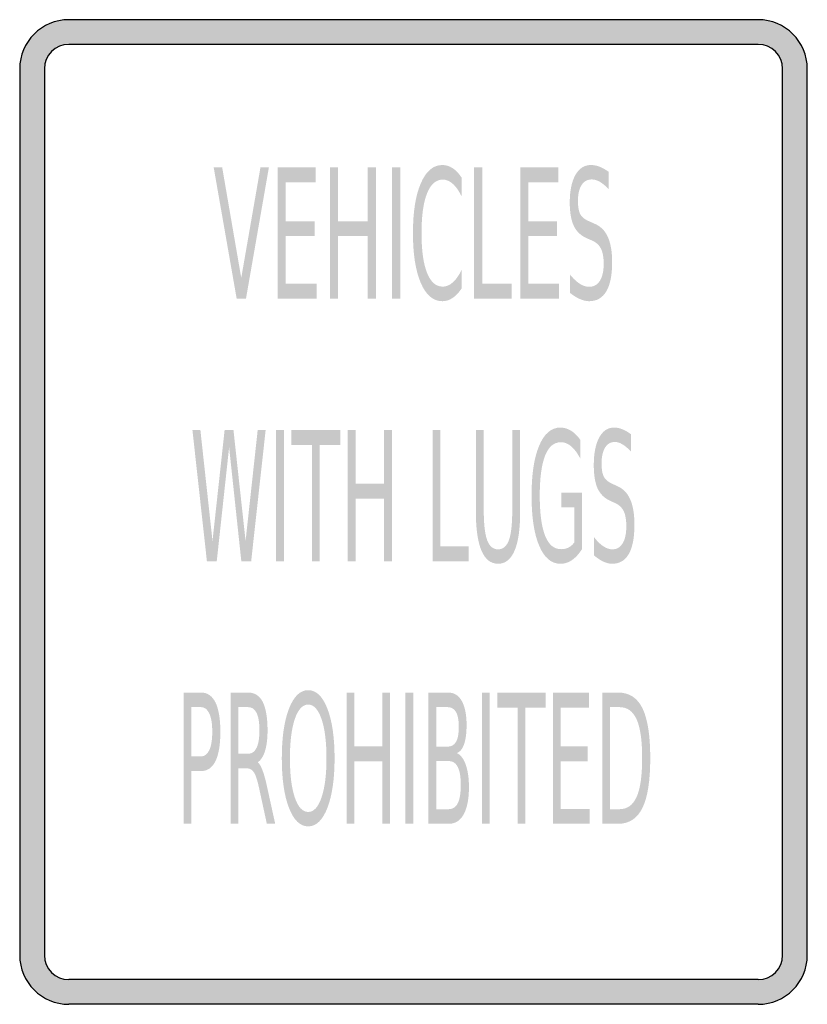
# Model space of a CAD drawing. Header units: inches. Extents: x -0.5 to 0.5, y -0.62 to 0.62.
import ezdxf

# ---------------------------------------------------------------- set-up
doc = ezdxf.new("R2010")
doc.units = ezdxf.units.IN
doc.header["$MEASUREMENT"] = 0

msp = doc.modelspace()

# ---------------------------------------------------------------- hatches: boundary and pattern name
h = msp.add_hatch(color=7)
h.paths.add_polyline_path([(0.4375, -0.625), (-0.4375, -0.625), (-0.446, -0.6244), (-0.4542, -0.6227), (-0.4619, -0.62), (-0.469, -0.6165), (-0.4756, -0.6119), (-0.4817, -0.6067), (-0.4871, -0.6006), (-0.4915, -0.594), (-0.495, -0.5869), (-0.4977, -0.5792), (-0.4994, -0.571), (-0.5, -0.5625), (-0.5, 0.5625), (-0.4994, 0.571), (-0.4977, 0.5792), (-0.495, 0.5869), (-0.4915, 0.594), (-0.4871, 0.6006), (-0.4817, 0.6067), (-0.4756, 0.6119), (-0.469, 0.6165), (-0.4619, 0.62), (-0.4542, 0.6227), (-0.446, 0.6244), (-0.4375, 0.625), (0.4375, 0.625), (0.446, 0.6244), (0.4542, 0.6227), (0.4619, 0.62), (0.469, 0.6165), (0.4756, 0.6119), (0.4817, 0.6067), (0.4869, 0.6006), (0.4915, 0.594), (0.495, 0.5869), (0.4977, 0.5792), (0.4994, 0.571), (0.5, 0.5625), (0.5, -0.5625), (0.4994, -0.571), (0.4977, -0.5792), (0.495, -0.5869), (0.4915, -0.594), (0.4869, -0.6006), (0.4817, -0.6067), (0.4756, -0.6119), (0.469, -0.6165), (0.4619, -0.62), (0.4542, -0.6227), (0.446, -0.6244), (0.4375, -0.625)])
h.paths.add_polyline_path([(-0.4687, 0.5625), (-0.4687, -0.5625), (-0.4683, -0.5667), (-0.4675, -0.5708), (-0.4662, -0.5746), (-0.4644, -0.5783), (-0.4623, -0.5817), (-0.4596, -0.5846), (-0.4567, -0.5873), (-0.4533, -0.5894), (-0.4496, -0.5912), (-0.4458, -0.5925), (-0.4417, -0.5933), (-0.4375, -0.5937), (0.4375, -0.5937), (0.4417, -0.5933), (0.4458, -0.5925), (0.4496, -0.5912), (0.4533, -0.5894), (0.4565, -0.5873), (0.4596, -0.5846), (0.4623, -0.5817), (0.4644, -0.5783), (0.4662, -0.5746), (0.4675, -0.5708), (0.4683, -0.5667), (0.4687, -0.5625), (0.4687, 0.5625), (0.4683, 0.5667), (0.4675, 0.5708), (0.4662, 0.5746), (0.4644, 0.5783), (0.4623, 0.5815), (0.4596, 0.5846), (0.4565, 0.5873), (0.4533, 0.5894), (0.4496, 0.5912), (0.4458, 0.5925), (0.4417, 0.5933), (0.4375, 0.5937), (-0.4375, 0.5937), (-0.4417, 0.5933), (-0.4458, 0.5925), (-0.4496, 0.5912), (-0.4533, 0.5894), (-0.4567, 0.5873), (-0.4596, 0.5846), (-0.4623, 0.5815), (-0.4644, 0.5783), (-0.4662, 0.5746), (-0.4675, 0.5708), (-0.4683, 0.5667), (-0.4687, 0.5625)], flags=0)
h = msp.add_hatch(color=7)
edge = h.paths.add_edge_path()
edge.add_line((0.061, 0.4246), (0.061, 0.4009))
edge.add_spline(control_points=[(0.061, 0.4009), (0.0575, 0.4079), (0.0538, 0.4132), (0.0498, 0.4167), (0.0459, 0.4202), (0.0417, 0.422), (0.0373, 0.422), (0.0285, 0.422), (0.0218, 0.4161), (0.0172, 0.4045), (0.0125, 0.3928), (0.0102, 0.376), (0.0102, 0.354), (0.0102, 0.332), (0.0125, 0.3152), (0.0172, 0.3036), (0.0218, 0.2919), (0.0285, 0.2861), (0.0373, 0.2861), (0.0417, 0.2861), (0.0459, 0.2879), (0.0498, 0.2914), (0.0538, 0.2949), (0.0575, 0.3001), (0.061, 0.3072)], knot_values=[0, 0, 0, 0, 1, 1, 1, 2, 2, 2, 3, 3, 3, 4, 4, 4, 5, 5, 5, 6, 6, 6, 7, 7, 7, 8, 8, 8, 8], degree=3, periodic=0)
edge.add_line((0.061, 0.3072), (0.061, 0.2837))
edge.add_spline(control_points=[(0.061, 0.2837), (0.0574, 0.2783), (0.0536, 0.2743), (0.0495, 0.2716), (0.0454, 0.2689), (0.0412, 0.2676), (0.0367, 0.2676), (0.0251, 0.2676), (0.0159, 0.2753), (0.0093, 0.2907), (0.0026, 0.3062), (-0.0007, 0.3273), (-0.0007, 0.354), (-0.0007, 0.3808), (0.0026, 0.4019), (0.0093, 0.4173), (0.0159, 0.4328), (0.0251, 0.4405), (0.0367, 0.4405), (0.0412, 0.4405), (0.0456, 0.4392), (0.0496, 0.4365), (0.0537, 0.4339), (0.0575, 0.4299), (0.061, 0.4246)], knot_values=[0, 0, 0, 0, 1, 1, 1, 2, 2, 2, 3, 3, 3, 4, 4, 4, 5, 5, 5, 6, 6, 6, 7, 7, 7, 8, 8, 8, 8], degree=3, periodic=0)
h = msp.add_hatch(color=7)
edge = h.paths.add_edge_path()
edge.add_line((0.2476, 0.432), (0.2476, 0.41))
edge.add_spline(control_points=[(0.2476, 0.41), (0.2437, 0.4141), (0.24, 0.4172), (0.2365, 0.4192), (0.233, 0.4212), (0.2297, 0.4222), (0.2264, 0.4222), (0.2208, 0.4222), (0.2164, 0.4198), (0.2134, 0.415), (0.2103, 0.4103), (0.2088, 0.4035), (0.2088, 0.3947), (0.2088, 0.3874), (0.2098, 0.3818), (0.2118, 0.378), (0.2138, 0.3743), (0.2177, 0.3712), (0.2234, 0.3689)], knot_values=[0, 0, 0, 0, 1, 1, 1, 2, 2, 2, 3, 3, 3, 4, 4, 4, 5, 5, 5, 6, 6, 6, 6], degree=3, periodic=0)
edge.add_line((0.2234, 0.3689), (0.2296, 0.3661))
edge.add_spline(control_points=[(0.2296, 0.3661), (0.2374, 0.3629), (0.2431, 0.3573), (0.2467, 0.3492), (0.2504, 0.3412), (0.2522, 0.3304), (0.2522, 0.3168), (0.2522, 0.3007), (0.2497, 0.2884), (0.2448, 0.2801), (0.2398, 0.2717), (0.2326, 0.2676), (0.2229, 0.2676), (0.2193, 0.2676), (0.2154, 0.2685), (0.2114, 0.2703), (0.2073, 0.272), (0.2031, 0.2747), (0.1987, 0.2782)], knot_values=[0, 0, 0, 0, 1, 1, 1, 2, 2, 2, 3, 3, 3, 4, 4, 4, 5, 5, 5, 6, 6, 6, 6], degree=3, periodic=0)
edge.add_line((0.1987, 0.2782), (0.1987, 0.3014))
edge.add_spline(control_points=[(0.1987, 0.3014), (0.2029, 0.2963), (0.207, 0.2924), (0.211, 0.2898), (0.2151, 0.2872), (0.219, 0.2859), (0.2229, 0.2859), (0.2288, 0.2859), (0.2334, 0.2884), (0.2366, 0.2935), (0.2398, 0.2985), (0.2415, 0.3058), (0.2415, 0.3151), (0.2415, 0.3233), (0.2403, 0.3297), (0.238, 0.3343), (0.2357, 0.3389), (0.2319, 0.3424), (0.2266, 0.3447)], knot_values=[0, 0, 0, 0, 1, 1, 1, 2, 2, 2, 3, 3, 3, 4, 4, 4, 5, 5, 5, 6, 6, 6, 6], degree=3, periodic=0)
edge.add_line((0.2266, 0.3447), (0.2203, 0.3474))
edge.add_spline(control_points=[(0.2203, 0.3474), (0.2126, 0.3507), (0.207, 0.356), (0.2036, 0.3631), (0.2001, 0.3703), (0.1984, 0.3802), (0.1984, 0.3929), (0.1984, 0.4077), (0.2008, 0.4193), (0.2055, 0.4278), (0.2103, 0.4363), (0.2169, 0.4405), (0.2252, 0.4405), (0.2288, 0.4405), (0.2325, 0.4398), (0.2362, 0.4384), (0.2399, 0.437), (0.2437, 0.4348), (0.2476, 0.432)], knot_values=[0, 0, 0, 0, 1, 1, 1, 2, 2, 2, 3, 3, 3, 4, 4, 4, 5, 5, 5, 6, 6, 6, 6], degree=3, periodic=0)
for points in [[(-0.2245, 0.2708), (-0.2537, 0.4375), (-0.2429, 0.4375), (-0.2187, 0.2972), (-0.1943, 0.4375), (-0.1836, 0.4375), (-0.2127, 0.2708), (-0.2245, 0.2708)], [(-0.1725, 0.4375), (-0.1241, 0.4375), (-0.1241, 0.4185), (-0.1621, 0.4185), (-0.1621, 0.3692), (-0.1256, 0.3692), (-0.1256, 0.3502), (-0.1621, 0.3502), (-0.1621, 0.2898), (-0.1231, 0.2898), (-0.1231, 0.2708), (-0.1725, 0.2708), (-0.1725, 0.4375)], [(-0.1062, 0.4375), (-0.0958, 0.4375), (-0.0958, 0.3692), (-0.0582, 0.3692), (-0.0582, 0.4375), (-0.0478, 0.4375), (-0.0478, 0.2708), (-0.0582, 0.2708), (-0.0582, 0.3502), (-0.0958, 0.3502), (-0.0958, 0.2708), (-0.1062, 0.2708), (-0.1062, 0.4375)], [(-0.0272, 0.4375), (-0.0169, 0.4375), (-0.0169, 0.2708), (-0.0272, 0.2708), (-0.0272, 0.4375)], [(0.077, 0.4375), (0.0874, 0.4375), (0.0874, 0.2898), (0.1246, 0.2898), (0.1246, 0.2708), (0.077, 0.2708), (0.077, 0.4375)], [(0.1355, 0.4375), (0.1838, 0.4375), (0.1838, 0.4185), (0.1458, 0.4185), (0.1458, 0.3692), (0.1823, 0.3692), (0.1823, 0.3502), (0.1458, 0.3502), (0.1458, 0.2898), (0.1848, 0.2898), (0.1848, 0.2708), (0.1355, 0.2708), (0.1355, 0.4375)], [(-0.2807, 0.1042), (-0.2706, 0.1042), (-0.2552, -0.0367), (-0.2398, 0.1042), (-0.2286, 0.1042), (-0.2132, -0.0367), (-0.1978, 0.1042), (-0.1877, 0.1042), (-0.2061, -0.0625), (-0.2186, -0.0625), (-0.2341, 0.0822), (-0.2498, -0.0625), (-0.2623, -0.0625), (-0.2807, 0.1042)], [(-0.1745, 0.1042), (-0.1646, 0.1042), (-0.1646, -0.0625), (-0.1745, -0.0625), (-0.1745, 0.1042)], [(-0.155, 0.1042), (-0.0929, 0.1042), (-0.0929, 0.0852), (-0.119, 0.0852), (-0.119, -0.0625), (-0.1289, -0.0625), (-0.1289, 0.0852), (-0.155, 0.0852), (-0.155, 0.1042)], [(-0.0834, 0.1042), (-0.0735, 0.1042), (-0.0735, 0.0358), (-0.0374, 0.0358), (-0.0374, 0.1042), (-0.0275, 0.1042), (-0.0275, -0.0625), (-0.0374, -0.0625), (-0.0374, 0.0169), (-0.0735, 0.0169), (-0.0735, -0.0625), (-0.0834, -0.0625), (-0.0834, 0.1042)], [(0.0243, 0.1042), (0.0342, 0.1042), (0.0342, -0.0435), (0.07, -0.0435), (0.07, -0.0625), (0.0243, -0.0625), (0.0243, 0.1042)], [(-0.0849, -0.2292), (-0.0751, -0.2292), (-0.0751, -0.2975), (-0.0396, -0.2975), (-0.0396, -0.2292), (-0.0298, -0.2292), (-0.0298, -0.3958), (-0.0396, -0.3958), (-0.0396, -0.3165), (-0.0751, -0.3165), (-0.0751, -0.3958), (-0.0849, -0.3958), (-0.0849, -0.2292)], [(-0.0102, -0.2292), (-0.0004, -0.2292), (-0.0004, -0.3958), (-0.0102, -0.3958), (-0.0102, -0.2292)], [(0.0871, -0.2292), (0.0969, -0.2292), (0.0969, -0.3958), (0.0871, -0.3958), (0.0871, -0.2292)], [(0.1064, -0.2292), (0.1676, -0.2292), (0.1676, -0.2482), (0.1419, -0.2482), (0.1419, -0.3958), (0.1321, -0.3958), (0.1321, -0.2482), (0.1064, -0.2482), (0.1064, -0.2292)], [(0.177, -0.2292), (0.2228, -0.2292), (0.2228, -0.2482), (0.1868, -0.2482), (0.1868, -0.2975), (0.2213, -0.2975), (0.2213, -0.3165), (0.1868, -0.3165), (0.1868, -0.3769), (0.2237, -0.3769), (0.2237, -0.3958), (0.177, -0.3958), (0.177, -0.2292)]]:
    msp.add_hatch(color=7).paths.add_polyline_path(points)
h = msp.add_hatch(color=7)
edge = h.paths.add_edge_path()
edge.add_line((0.0792, 0.1042), (0.0892, 0.1042))
edge.add_line((0.0892, 0.1042), (0.0892, 0.0029))
edge.add_spline(control_points=[(0.0892, 0.0029), (0.0892, -0.015), (0.0906, -0.0278), (0.0935, -0.0357), (0.0964, -0.0435), (0.101, -0.0474), (0.1074, -0.0474), (0.1137, -0.0474), (0.1183, -0.0435), (0.1212, -0.0357), (0.124, -0.0278), (0.1254, -0.015), (0.1254, 0.0029)], knot_values=[0, 0, 0, 0, 1, 1, 1, 2, 2, 2, 3, 3, 3, 4, 4, 4, 4], degree=3, periodic=0)
edge.add_line((0.1254, 0.0029), (0.1254, 0.1042))
edge.add_line((0.1254, 0.1042), (0.1354, 0.1042))
edge.add_line((0.1354, 0.1042), (0.1354, 0.0001))
edge.add_spline(control_points=[(0.1354, 0.0001), (0.1354, -0.0216), (0.1331, -0.038), (0.1283, -0.0491), (0.1236, -0.0602), (0.1166, -0.0657), (0.1074, -0.0657), (0.0981, -0.0657), (0.0911, -0.0602), (0.0863, -0.0491), (0.0816, -0.038), (0.0792, -0.0216), (0.0792, 0.0001)], knot_values=[0, 0, 0, 0, 1, 1, 1, 2, 2, 2, 3, 3, 3, 4, 4, 4, 4], degree=3, periodic=0)
edge.add_line((0.0792, 0.0001), (0.0792, 0.1042))
h = msp.add_hatch(color=7)
edge = h.paths.add_edge_path()
edge.add_line((0.2041, -0.0387), (0.2041, 0.006))
edge.add_line((0.2041, 0.006), (0.1879, 0.006))
edge.add_line((0.1879, 0.006), (0.1879, 0.0246))
edge.add_line((0.1879, 0.0246), (0.214, 0.0246))
edge.add_line((0.214, 0.0246), (0.214, -0.047))
edge.add_spline(control_points=[(0.214, -0.047), (0.2101, -0.0532), (0.2059, -0.0578), (0.2013, -0.061), (0.1967, -0.0642), (0.1917, -0.0657), (0.1865, -0.0657), (0.175, -0.0657), (0.166, -0.0581), (0.1596, -0.0429), (0.1531, -0.0277), (0.1499, -0.0065), (0.1499, 0.0207), (0.1499, 0.0479), (0.1531, 0.0691), (0.1596, 0.0843), (0.166, 0.0996), (0.175, 0.1072), (0.1865, 0.1072), (0.1912, 0.1072), (0.1958, 0.1058), (0.2001, 0.1031), (0.2044, 0.1005), (0.2084, 0.0965), (0.212, 0.0913)], knot_values=[0, 0, 0, 0, 1, 1, 1, 2, 2, 2, 3, 3, 3, 4, 4, 4, 5, 5, 5, 6, 6, 6, 7, 7, 7, 8, 8, 8, 8], degree=3, periodic=0)
edge.add_line((0.212, 0.0913), (0.212, 0.0673))
edge.add_spline(control_points=[(0.212, 0.0673), (0.2084, 0.0744), (0.2045, 0.0797), (0.2003, 0.0833), (0.1962, 0.0869), (0.1918, 0.0886), (0.1873, 0.0886), (0.1783, 0.0886), (0.1716, 0.0829), (0.1671, 0.0716), (0.1626, 0.0602), (0.1603, 0.0432), (0.1603, 0.0207), (0.1603, -0.0018), (0.1626, -0.0188), (0.1671, -0.0301), (0.1716, -0.0415), (0.1783, -0.0472), (0.1873, -0.0472), (0.1908, -0.0472), (0.194, -0.0465), (0.1967, -0.0452), (0.1995, -0.0438), (0.2019, -0.0416), (0.2041, -0.0387)], knot_values=[0, 0, 0, 0, 1, 1, 1, 2, 2, 2, 3, 3, 3, 4, 4, 4, 5, 5, 5, 6, 6, 6, 7, 7, 7, 8, 8, 8, 8], degree=3, periodic=0)
h = msp.add_hatch(color=7)
edge = h.paths.add_edge_path()
edge.add_line((0.2761, 0.0987), (0.2761, 0.0767))
edge.add_spline(control_points=[(0.2761, 0.0767), (0.2723, 0.0808), (0.2688, 0.0838), (0.2654, 0.0858), (0.2621, 0.0879), (0.2589, 0.0889), (0.2558, 0.0889), (0.2503, 0.0889), (0.2462, 0.0865), (0.2432, 0.0817), (0.2403, 0.077), (0.2388, 0.0702), (0.2388, 0.0614), (0.2388, 0.054), (0.2398, 0.0485), (0.2417, 0.0447), (0.2437, 0.041), (0.2474, 0.0379), (0.2529, 0.0356)], knot_values=[0, 0, 0, 0, 1, 1, 1, 2, 2, 2, 3, 3, 3, 4, 4, 4, 5, 5, 5, 6, 6, 6, 6], degree=3, periodic=0)
edge.add_line((0.2529, 0.0356), (0.2588, 0.0328))
edge.add_spline(control_points=[(0.2588, 0.0328), (0.2663, 0.0296), (0.2717, 0.024), (0.2752, 0.0159), (0.2788, 0.0078), (0.2805, -0.003), (0.2805, -0.0165), (0.2805, -0.0327), (0.2781, -0.0449), (0.2734, -0.0532), (0.2686, -0.0616), (0.2616, -0.0657), (0.2524, -0.0657), (0.2489, -0.0657), (0.2452, -0.0649), (0.2413, -0.0631), (0.2374, -0.0613), (0.2333, -0.0586), (0.2292, -0.0551)], knot_values=[0, 0, 0, 0, 1, 1, 1, 2, 2, 2, 3, 3, 3, 4, 4, 4, 5, 5, 5, 6, 6, 6, 6], degree=3, periodic=0)
edge.add_line((0.2292, -0.0551), (0.2292, -0.0319))
edge.add_spline(control_points=[(0.2292, -0.0319), (0.2332, -0.0371), (0.2371, -0.0409), (0.241, -0.0435), (0.2449, -0.0461), (0.2487, -0.0474), (0.2524, -0.0474), (0.2581, -0.0474), (0.2624, -0.0449), (0.2655, -0.0398), (0.2686, -0.0348), (0.2702, -0.0276), (0.2702, -0.0182), (0.2702, -0.01), (0.2691, -0.0036), (0.2669, 0.001), (0.2646, 0.0056), (0.261, 0.0091), (0.2559, 0.0114)], knot_values=[0, 0, 0, 0, 1, 1, 1, 2, 2, 2, 3, 3, 3, 4, 4, 4, 5, 5, 5, 6, 6, 6, 6], degree=3, periodic=0)
edge.add_line((0.2559, 0.0114), (0.2499, 0.0141))
edge.add_spline(control_points=[(0.2499, 0.0141), (0.2425, 0.0174), (0.2371, 0.0227), (0.2338, 0.0298), (0.2305, 0.037), (0.2289, 0.0469), (0.2289, 0.0596), (0.2289, 0.0743), (0.2312, 0.086), (0.2357, 0.0944), (0.2403, 0.1029), (0.2466, 0.1072), (0.2546, 0.1072), (0.2581, 0.1072), (0.2616, 0.1065), (0.2652, 0.105), (0.2687, 0.1036), (0.2724, 0.1015), (0.2761, 0.0987)], knot_values=[0, 0, 0, 0, 1, 1, 1, 2, 2, 2, 3, 3, 3, 4, 4, 4, 5, 5, 5, 6, 6, 6, 6], degree=3, periodic=0)
h = msp.add_hatch(color=7)
edge = h.paths.add_edge_path()
edge.add_line((-0.2919, -0.2292), (-0.2698, -0.2292))
edge.add_spline(control_points=[(-0.2698, -0.2292), (-0.2617, -0.2292), (-0.2556, -0.2334), (-0.2514, -0.2418), (-0.2473, -0.2503), (-0.2452, -0.2627), (-0.2452, -0.279), (-0.2452, -0.2954), (-0.2473, -0.3078), (-0.2514, -0.3162), (-0.2556, -0.3247), (-0.2617, -0.3289), (-0.2698, -0.3289)], knot_values=[0, 0, 0, 0, 1, 1, 1, 2, 2, 2, 3, 3, 3, 4, 4, 4, 4], degree=3, periodic=0)
edge.add_line((-0.2698, -0.3289), (-0.2821, -0.3289))
edge.add_line((-0.2821, -0.3289), (-0.2821, -0.3958))
edge.add_line((-0.2821, -0.3958), (-0.2919, -0.3958))
edge.add_line((-0.2919, -0.3958), (-0.2919, -0.2292))
edge = h.paths.add_edge_path(flags=0)
edge.add_line((-0.2821, -0.2477), (-0.2821, -0.3103))
edge.add_line((-0.2821, -0.3103), (-0.2698, -0.3103))
edge.add_spline(control_points=[(-0.2698, -0.3103), (-0.2653, -0.3103), (-0.2617, -0.3076), (-0.2592, -0.3022), (-0.2567, -0.2967), (-0.2555, -0.289), (-0.2555, -0.279), (-0.2555, -0.269), (-0.2567, -0.2613), (-0.2592, -0.2559), (-0.2617, -0.2504), (-0.2653, -0.2477), (-0.2698, -0.2477)], knot_values=[0, 0, 0, 0, 1, 1, 1, 2, 2, 2, 3, 3, 3, 4, 4, 4, 4], degree=3, periodic=0)
edge.add_line((-0.2698, -0.2477), (-0.2821, -0.2477))
h = msp.add_hatch(color=7)
edge = h.paths.add_edge_path()
edge.add_spline(control_points=[(-0.1977, -0.3177), (-0.1956, -0.3193), (-0.1936, -0.3228), (-0.1916, -0.3282), (-0.1896, -0.3335), (-0.1876, -0.3409), (-0.1856, -0.3503)], knot_values=[0, 0, 0, 0, 1, 1, 1, 2, 2, 2, 2], degree=3, periodic=0)
edge.add_line((-0.1856, -0.3503), (-0.1756, -0.3958))
edge.add_line((-0.1756, -0.3958), (-0.1862, -0.3958))
edge.add_line((-0.1862, -0.3958), (-0.1955, -0.3531))
edge.add_spline(control_points=[(-0.1955, -0.3531), (-0.1978, -0.3419), (-0.2001, -0.3345), (-0.2024, -0.3309), (-0.2046, -0.3272), (-0.2077, -0.3254), (-0.2116, -0.3254)], knot_values=[0, 0, 0, 0, 1, 1, 1, 2, 2, 2, 2], degree=3, periodic=0)
edge.add_line((-0.2116, -0.3254), (-0.2222, -0.3254))
edge.add_line((-0.2222, -0.3254), (-0.2222, -0.3958))
edge.add_line((-0.2222, -0.3958), (-0.2321, -0.3958))
edge.add_line((-0.2321, -0.3958), (-0.2321, -0.2292))
edge.add_line((-0.2321, -0.2292), (-0.21, -0.2292))
edge.add_spline(control_points=[(-0.21, -0.2292), (-0.2017, -0.2292), (-0.1955, -0.2332), (-0.1914, -0.2411), (-0.1874, -0.2491), (-0.1853, -0.2611), (-0.1853, -0.2772), (-0.1853, -0.2877), (-0.1864, -0.2964), (-0.1885, -0.3033), (-0.1906, -0.3102), (-0.1937, -0.315), (-0.1977, -0.3177)], knot_values=[0, 0, 0, 0, 1, 1, 1, 2, 2, 2, 3, 3, 3, 4, 4, 4, 4], degree=3, periodic=0)
edge = h.paths.add_edge_path(flags=0)
edge.add_line((-0.2222, -0.2477), (-0.2222, -0.3069))
edge.add_line((-0.2222, -0.3069), (-0.21, -0.3069))
edge.add_spline(control_points=[(-0.21, -0.3069), (-0.2052, -0.3069), (-0.2016, -0.3044), (-0.1992, -0.2993), (-0.1968, -0.2943), (-0.1956, -0.2869), (-0.1956, -0.2772), (-0.1956, -0.2674), (-0.1968, -0.2601), (-0.1992, -0.2551), (-0.2016, -0.2502), (-0.2052, -0.2477), (-0.21, -0.2477)], knot_values=[0, 0, 0, 0, 1, 1, 1, 2, 2, 2, 3, 3, 3, 4, 4, 4, 4], degree=3, periodic=0)
edge.add_line((-0.21, -0.2477), (-0.2222, -0.2477))
h = msp.add_hatch(color=7)
edge = h.paths.add_edge_path()
edge.add_spline(control_points=[(-0.1337, -0.2262), (-0.1235, -0.2262), (-0.1154, -0.234), (-0.1093, -0.2497), (-0.1033, -0.2653), (-0.1002, -0.2863), (-0.1002, -0.3127), (-0.1002, -0.3389), (-0.1033, -0.3599), (-0.1093, -0.3756), (-0.1154, -0.3912), (-0.1235, -0.3991), (-0.1337, -0.3991), (-0.1439, -0.3991), (-0.152, -0.3913), (-0.1581, -0.3756), (-0.1642, -0.36), (-0.1672, -0.339), (-0.1672, -0.3127), (-0.1672, -0.2863), (-0.1642, -0.2653), (-0.1581, -0.2497), (-0.152, -0.234), (-0.1439, -0.2262), (-0.1337, -0.2262)], knot_values=[0, 0, 0, 0, 1, 1, 1, 2, 2, 2, 3, 3, 3, 4, 4, 4, 5, 5, 5, 6, 6, 6, 7, 7, 7, 8, 8, 8, 8], degree=3, periodic=0)
edge = h.paths.add_edge_path(flags=0)
edge.add_spline(control_points=[(-0.1337, -0.2445), (-0.1408, -0.2445), (-0.1465, -0.2506), (-0.1507, -0.2628), (-0.1548, -0.275), (-0.1569, -0.2916), (-0.1569, -0.3127), (-0.1569, -0.3337), (-0.1548, -0.3503), (-0.1507, -0.3625), (-0.1465, -0.3747), (-0.1408, -0.3808), (-0.1337, -0.3808), (-0.1266, -0.3808), (-0.121, -0.3747), (-0.1168, -0.3625), (-0.1126, -0.3503), (-0.1105, -0.3337), (-0.1105, -0.3127), (-0.1105, -0.2916), (-0.1126, -0.275), (-0.1168, -0.2628), (-0.121, -0.2506), (-0.1266, -0.2445), (-0.1337, -0.2445)], knot_values=[0, 0, 0, 0, 1, 1, 1, 2, 2, 2, 3, 3, 3, 4, 4, 4, 5, 5, 5, 6, 6, 6, 7, 7, 7, 8, 8, 8, 8], degree=3, periodic=0)
h = msp.add_hatch(color=7)
edge = h.paths.add_edge_path()
edge.add_line((0.019, -0.2292), (0.044, -0.2292))
edge.add_spline(control_points=[(0.044, -0.2292), (0.0515, -0.2292), (0.0573, -0.2327), (0.0613, -0.2399), (0.0653, -0.247), (0.0674, -0.2572), (0.0674, -0.2704), (0.0674, -0.2806), (0.0663, -0.2887), (0.0643, -0.2947), (0.0622, -0.3007), (0.0591, -0.3045), (0.0551, -0.306)], knot_values=[0, 0, 0, 0, 1, 1, 1, 2, 2, 2, 3, 3, 3, 4, 4, 4, 4], degree=3, periodic=0)
edge.add_spline(control_points=[(0.0551, -0.306), (0.06, -0.3084), (0.0637, -0.3133), (0.0664, -0.3209), (0.069, -0.3284), (0.0704, -0.3379), (0.0704, -0.3492), (0.0704, -0.3641), (0.0682, -0.3756), (0.0638, -0.3837), (0.0594, -0.3918), (0.0531, -0.3958), (0.045, -0.3958)], knot_values=[0, 0, 0, 0, 1, 1, 1, 2, 2, 2, 3, 3, 3, 4, 4, 4, 4], degree=3, periodic=0)
edge.add_line((0.045, -0.3958), (0.019, -0.3958))
edge.add_line((0.019, -0.3958), (0.019, -0.2292))
edge = h.paths.add_edge_path(flags=0)
edge.add_line((0.0288, -0.3162), (0.0288, -0.3773))
edge.add_line((0.0288, -0.3773), (0.0445, -0.3773))
edge.add_spline(control_points=[(0.0445, -0.3773), (0.0498, -0.3773), (0.0537, -0.3748), (0.0562, -0.3698), (0.0588, -0.3647), (0.06, -0.3571), (0.06, -0.3467), (0.06, -0.3363), (0.0588, -0.3286), (0.0562, -0.3237), (0.0537, -0.3187), (0.0498, -0.3162), (0.0445, -0.3162)], knot_values=[0, 0, 0, 0, 1, 1, 1, 2, 2, 2, 3, 3, 3, 4, 4, 4, 4], degree=3, periodic=0)
edge.add_line((0.0445, -0.3162), (0.0288, -0.3162))
edge = h.paths.add_edge_path(flags=0)
edge.add_line((0.0288, -0.2477), (0.0288, -0.2979))
edge.add_line((0.0288, -0.2979), (0.0433, -0.2979))
edge.add_spline(control_points=[(0.0433, -0.2979), (0.0481, -0.2979), (0.0517, -0.2959), (0.054, -0.2917), (0.0564, -0.2876), (0.0575, -0.2813), (0.0575, -0.2728), (0.0575, -0.2644), (0.0564, -0.2581), (0.054, -0.254), (0.0517, -0.2498), (0.0481, -0.2477), (0.0433, -0.2477)], knot_values=[0, 0, 0, 0, 1, 1, 1, 2, 2, 2, 3, 3, 3, 4, 4, 4, 4], degree=3, periodic=0)
edge.add_line((0.0433, -0.2477), (0.0288, -0.2477))
h = msp.add_hatch(color=7)
edge = h.paths.add_edge_path()
edge.add_line((0.2397, -0.2292), (0.2598, -0.2292))
edge.add_spline(control_points=[(0.2598, -0.2292), (0.2739, -0.2292), (0.2842, -0.2359), (0.2908, -0.2493), (0.2973, -0.2628), (0.3006, -0.2838), (0.3006, -0.3123), (0.3006, -0.3411), (0.2973, -0.3622), (0.2907, -0.3756), (0.2841, -0.3891), (0.2738, -0.3958), (0.2598, -0.3958)], knot_values=[0, 0, 0, 0, 1, 1, 1, 2, 2, 2, 3, 3, 3, 4, 4, 4, 4], degree=3, periodic=0)
edge.add_line((0.2598, -0.3958), (0.2397, -0.3958))
edge.add_line((0.2397, -0.3958), (0.2397, -0.2292))
edge = h.paths.add_edge_path(flags=0)
edge.add_line((0.2496, -0.2477), (0.2496, -0.3773))
edge.add_line((0.2496, -0.3773), (0.2614, -0.3773))
edge.add_spline(control_points=[(0.2614, -0.3773), (0.2713, -0.3773), (0.2787, -0.3721), (0.2833, -0.3617), (0.288, -0.3513), (0.2903, -0.3348), (0.2903, -0.3123), (0.2903, -0.29), (0.288, -0.2737), (0.2833, -0.2633), (0.2787, -0.2529), (0.2713, -0.2477), (0.2614, -0.2477)], knot_values=[0, 0, 0, 0, 1, 1, 1, 2, 2, 2, 3, 3, 3, 4, 4, 4, 4], degree=3, periodic=0)
edge.add_line((0.2614, -0.2477), (0.2496, -0.2477))

# ---------------------------------------------------------------- linework, layer by layer
at = {"color": 7}
for p, q in [((0.4375, 0.625), (-0.4375, 0.625)), ((0.4375, 0.5937), (-0.4375, 0.5937)), ((-0.5, 0.5625), (-0.5, -0.5625)), ((-0.4686, 0.5625), (-0.4686, -0.5625)), ((0.4687, -0.5625), (0.4687, 0.5625)), ((0.5, -0.5625), (0.5, 0.5625)), ((0.4375, -0.5937), (-0.4375, -0.5937)), ((0.4375, -0.625), (-0.4375, -0.625))]:
    msp.add_line(p, q, dxfattribs=at)
for points in [[(-0.4375, 0.625), (-0.472, 0.625), (-0.5, 0.597), (-0.5, 0.5625)], [(0.5, 0.5625), (0.5, 0.597), (0.472, 0.625), (0.4375, 0.625)], [(-0.4375, 0.5937), (-0.4547, 0.5937), (-0.4687, 0.5797), (-0.4687, 0.5625)], [(0.4687, 0.5625), (0.4687, 0.5797), (0.4547, 0.5937), (0.4375, 0.5937)], [(-0.5, -0.5625), (-0.5, -0.597), (-0.472, -0.625), (-0.4375, -0.625)], [(-0.4687, -0.5625), (-0.4687, -0.5797), (-0.4547, -0.5937), (-0.4375, -0.5937)], [(0.4375, -0.625), (0.472, -0.625), (0.5, -0.597), (0.5, -0.5625)], [(0.4375, -0.5937), (0.4547, -0.5937), (0.4687, -0.5797), (0.4687, -0.5625)]]:
    msp.add_open_spline(points, degree=3, dxfattribs=at)

doc.saveas('drawing.dxf')
